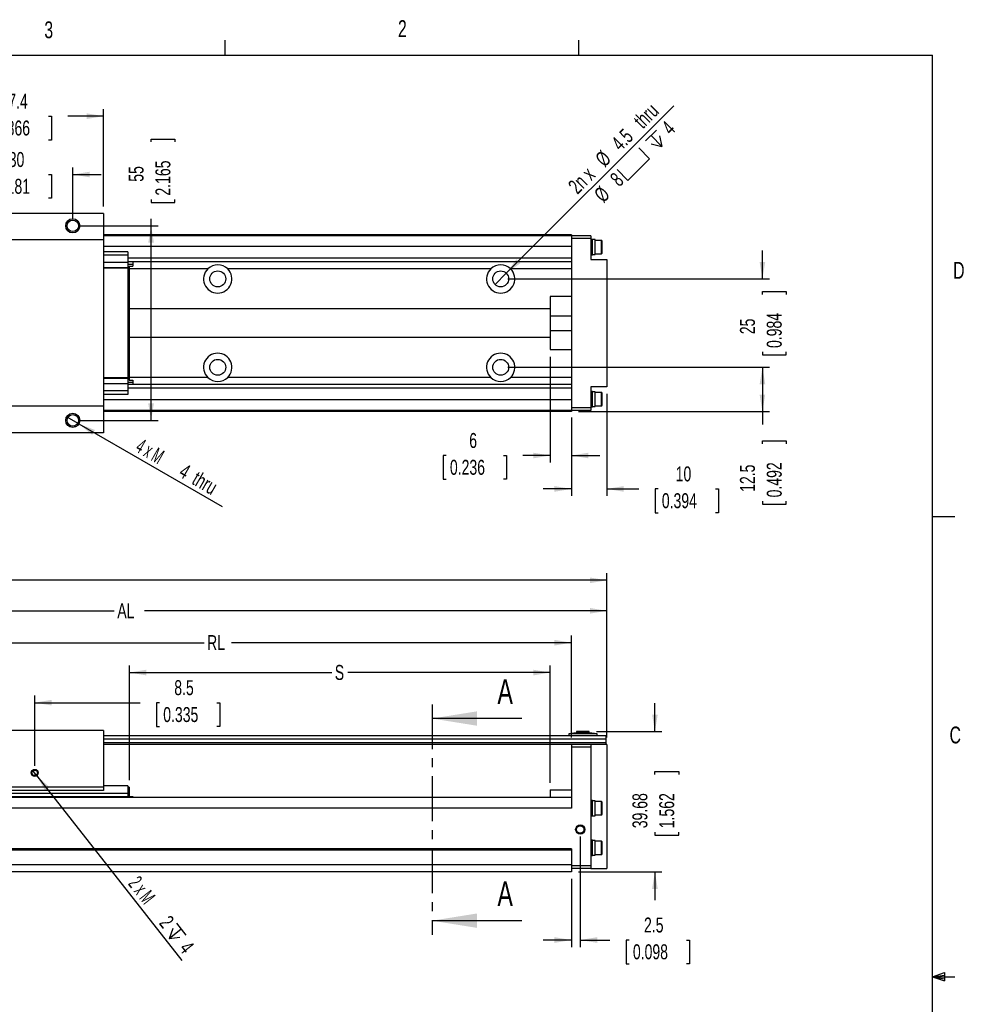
# Model space of a CAD drawing. Extents: x 11 to 421, y 5 to 275.
# Tile 7 of 7: x 287 to 420, y 136 to 275. Entities that reach past the tile are written whole.
import ezdxf
from ezdxf.enums import TextEntityAlignment as Align

# ---------------------------------------------------------------- set-up
doc = ezdxf.new("R2010")
doc.units = 0
doc.linetypes.add('CENTER', pattern=[10.16, 6.35, -1.27, 1.27, -1.27])
doc.layers.get('0').update_dxf_attribs({"linetype": 'CONTINUOUS'})
doc.dimstyles.new('SLDDIMSTYLE0', dxfattribs={"dimtxt": 2.116667, "dimasz": 2.4, "dimexe": 0, "dimexo": 0.0625, "dimgap": 0.529167, "dimtad": 0, "dimlfac": 2, "dimrnd": 1e-09, "dimzin": 12, "dimsah": 1, "dimcen": 0.09, "dimazin": 3, "dimtfac": 1, "dimtofl": 0, "dimtmove": 0, "dimatfit": 3})
doc.dimstyles.new('SLDDIMSTYLE1', dxfattribs={"dimtxt": 2.116667, "dimasz": 2.4, "dimexe": 0, "dimexo": 0.0625, "dimgap": 0.529167, "dimtad": 0, "dimlfac": 2, "dimrnd": 1e-09, "dimzin": 12, "dimsah": 1, "dimcen": 0.09, "dimazin": 3, "dimtfac": 1, "dimtmove": 0, "dimatfit": 3})
doc.dimstyles.new('SLDDIMSTYLE2', dxfattribs={"dimtxt": 2.116667, "dimasz": 2.4, "dimexe": 0, "dimexo": 0.0625, "dimgap": 0.529167, "dimtad": 1, "dimlfac": 2, "dimrnd": 1e-09, "dimzin": 12, "dimblk1": 'NONE', "dimsah": 1, "dimcen": 0, "dimazin": 3, "dimtfac": 1, "dimtmove": 0, "dimatfit": 3})
doc.dimstyles.new('SLDDIMSTYLE3', dxfattribs={"dimtxt": 2.116667, "dimasz": 2.4, "dimexe": 0, "dimexo": 0.0625, "dimgap": 0.529167, "dimtad": 1, "dimlfac": 2, "dimrnd": 1e-09, "dimzin": 12, "dimblk1": 'NONE', "dimsah": 1, "dimcen": 0, "dimazin": 3, "dimtfac": 1, "dimtmove": 0, "dimatfit": 3})

# ---------------------------------------------------------------- blocks, each defined once
blk = doc.blocks.new('_D')
at = {"color": 7, "linetype": 'CONTINUOUS'}
for p, q in [((302.41, 167.86), (302.41, 184.05)), ((361.91, 167.47), (361.91, 184.05)), ((302.41, 183.05), (331.02, 183.05)), ((361.91, 183.05), (333.29, 183.05))]:
    blk.add_line(p, q, dxfattribs=at)
for points in [[(302.41, 183.05), (304.81, 182.65), (304.81, 183.45)], [(361.91, 183.05), (359.51, 183.45), (359.51, 182.65)]]:
    blk.add_solid(points, dxfattribs=at)
at = {"color": 7, "linetype": 'CONTINUOUS', "width": 0.7}
blk.add_text('S', height=2.12, dxfattribs=at).set_placement((331.45, 181.37, 26.16), align=Align.BOTTOM_LEFT)
blk = doc.blocks.new('_D_1')
at = {"color": 7, "linetype": 'CONTINUOUS'}
for p, q in [((264.91, 173.87), (264.91, 188.27)), ((364.91, 173.87), (364.91, 188.27)), ((264.91, 187.27), (312.97, 187.27)), ((364.91, 187.27), (316.84, 187.27))]:
    blk.add_line(p, q, dxfattribs=at)
for points in [[(264.91, 187.27), (267.31, 186.87), (267.31, 187.67)], [(364.91, 187.27), (362.51, 187.67), (362.51, 186.87)]]:
    blk.add_solid(points, dxfattribs=at)
at = {"color": 7, "linetype": 'CONTINUOUS', "width": 0.7}
blk.add_text('RL', height=2.117, dxfattribs=at).set_placement((313.4, 185.59, 26.16), align=Align.BOTTOM_LEFT)
blk = doc.blocks.new('_D_2')
at = {"color": 7, "linetype": 'CONTINUOUS'}
for p, q in [((234.91, 175.12), (234.91, 192.78)), ((369.91, 173.87), (369.91, 192.78)), ((234.91, 191.78), (300.28, 191.78)), ((369.91, 191.78), (304.53, 191.78))]:
    blk.add_line(p, q, dxfattribs=at)
for points in [[(234.91, 191.78), (237.31, 191.38), (237.31, 192.18)], [(369.91, 191.78), (367.51, 192.18), (367.51, 191.38)]]:
    blk.add_solid(points, dxfattribs=at)
at = {"color": 7, "linetype": 'CONTINUOUS', "width": 0.7}
blk.add_text('AL', height=2.117, dxfattribs=at).set_placement((300.71, 190.1, 26.16), align=Align.BOTTOM_LEFT)
blk = doc.blocks.new('_D_3')
at = {"color": 7, "linetype": 'CONTINUOUS'}
for p, q in [((194.26, 179.87), (194.26, 197.09)), ((369.91, 173.87), (369.91, 197.09)), ((194.26, 196.09), (281, 196.09)), ((369.91, 196.09), (283.16, 196.09))]:
    blk.add_line(p, q, dxfattribs=at)
for points in [[(194.26, 196.09), (196.66, 195.69), (196.66, 196.49)], [(369.91, 196.09), (367.51, 196.49), (367.51, 195.69)]]:
    blk.add_solid(points, dxfattribs=at)
at = {"color": 7, "linetype": 'CONTINUOUS', "width": 0.7}
blk.add_text('L', height=2.12, dxfattribs=at).set_placement((281.43, 194.41, 26.16), align=Align.BOTTOM_LEFT)
blk = doc.blocks.new('_D_4')
at = {"color": 7, "linetype": 'CONTINUOUS'}
for p, q in [((284.78, 169.87), (284.78, 179.79)), ((289.03, 169.87), (289.03, 179.79)), ((284.78, 178.79), (280.78, 178.79)), ((289.03, 178.79), (303.92, 178.79)), ((306.66, 178.79), (306.23, 178.79)), ((306.23, 178.79), (306.23, 175.42)), ((314.77, 178.79), (315.2, 178.79)), ((315.2, 178.79), (315.2, 175.42)), ((306.23, 175.42), (306.66, 175.42)), ((315.2, 175.42), (314.77, 175.42))]:
    blk.add_line(p, q, dxfattribs=at)
for points in [[(284.78, 178.79), (282.38, 179.19), (282.38, 178.39)], [(289.03, 178.79), (291.43, 178.39), (291.43, 179.19)]]:
    blk.add_solid(points, dxfattribs=at)
at = {"color": 7, "linetype": 'CONTINUOUS', "width": 0.7}
for s, p in [('8.5', (308.76, 179.22, 26.16)), ('0.335', (307.2, 175.42, 26.16))]:
    blk.add_text(s, height=2.117, dxfattribs=at).set_placement(p, align=Align.BOTTOM_LEFT)
blk = doc.blocks.new('_D_6')
at = {"color": 7, "linetype": 'CONTINUOUS'}
for p, q in [((376.71, 174.71), (376.71, 178.71)), ((368.43, 174.71), (377.71, 174.71)), ((376.71, 168.62), (376.71, 169.05)), ((376.71, 169.05), (380.07, 169.05)), ((380.07, 169.05), (380.07, 168.62)), ((376.71, 160.51), (376.71, 160.08)), ((376.71, 160.08), (380.07, 160.08)), ((380.07, 160.08), (380.07, 160.51)), ((365.91, 154.87), (377.71, 154.87)), ((376.71, 154.87), (376.71, 150.87))]:
    blk.add_line(p, q, dxfattribs=at)
for points in [[(376.71, 174.71), (377.11, 177.11), (376.31, 177.11)], [(376.71, 154.87), (376.31, 152.47), (377.11, 152.47)]]:
    blk.add_solid(points, dxfattribs=at)
at = {"color": 7, "linetype": 'CONTINUOUS', "width": 0.7}
for s, p in [('39.68', (376.28, 161.04, 26.16)), ('1.562', (380.07, 161.04, 26.16))]:
    blk.add_text(s, height=2.117, rotation=90, dxfattribs=at).set_placement(p, align=Align.BOTTOM_LEFT)
blk = doc.blocks.new('_D_7')
at = {"color": 7, "linetype": 'CONTINUOUS'}
for p, q in [((366.16, 159.87), (366.16, 144.24)), ((364.91, 153.87), (364.91, 144.24)), ((364.91, 145.24), (360.91, 145.24)), ((366.16, 145.24), (370.32, 145.24)), ((373.07, 145.24), (372.64, 145.24)), ((372.64, 145.24), (372.64, 141.88)), ((381.17, 145.24), (381.6, 145.24)), ((381.6, 145.24), (381.6, 141.88)), ((372.64, 141.88), (373.07, 141.88)), ((381.6, 141.88), (381.17, 141.88))]:
    blk.add_line(p, q, dxfattribs=at)
for points in [[(364.91, 145.24), (362.51, 145.64), (362.51, 144.84)], [(366.16, 145.24), (368.56, 144.84), (368.56, 145.64)]]:
    blk.add_solid(points, dxfattribs=at)
at = {"color": 7, "linetype": 'CONTINUOUS', "width": 0.7}
for s, p in [('2.5', (375.17, 145.67, 26.16)), ('0.098', (373.6, 141.88, 26.16))]:
    blk.add_text(s, height=2.117, dxfattribs=at).set_placement(p, align=Align.BOTTOM_LEFT)
blk = doc.blocks.new('SW_SYMBOL_HOLE_DEPTH')
at = {"color": 0, "linetype": 'CONTINUOUS'}
for p, q in [((0, 875), (800, 875)), ((100, 555), (400, 75)), ((400, 875), (400, 75)), ((700, 555), (400, 75))]:
    blk.add_line(p, q, dxfattribs=at)
blk = doc.blocks.new('_D_11')
at = {"color": 7, "linetype": 'CONTINUOUS'}
for q in [(288.72, 169.26), (309.82, 142.36)]:
    blk.add_line((289.34, 168.47), q, dxfattribs=at)
blk.add_solid([(289.34, 168.47), (290.51, 166.34), (291.14, 166.83)], dxfattribs=at)
at = {"color": 7, "linetype": 'CONTINUOUS', "xscale": 0.0027037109, "yscale": 0.0027037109, "zscale": 0.0027037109, "rotation": 308.1108813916}
blk.add_blockref('SW_SYMBOL_HOLE_DEPTH', (307.22, 146.15), dxfattribs=at)
at = {"color": 7, "linetype": 'CONTINUOUS'}
for s, height, width, p in [('2 x M', 2.117, 0.56, (301.65, 152.77, 26.16)), ('2', 2.12, 0.7, (306.02, 147.2, 26.16)), ('4', 2.12, 0.7, (308.85, 143.59, 26.16))]:
    blk.add_text(s, height=height, rotation=308.1109, dxfattribs=dict(at, width=width)).set_placement(p, align=Align.BOTTOM_LEFT)
blk = doc.blocks.new('_NONE')
blk = doc.blocks.new('_D_12')
at = {"color": 7, "linetype": 'CONTINUOUS'}
for p, q in [((391.91, 238.7), (391.91, 242.7)), ((355.91, 238.7), (392.91, 238.7)), ((391.91, 236.5), (391.91, 236.93)), ((391.91, 236.93), (395.27, 236.93)), ((395.27, 236.93), (395.27, 236.5)), ((391.91, 228.39), (391.91, 227.96)), ((395.27, 227.96), (395.27, 228.39)), ((391.91, 227.96), (395.27, 227.96)), ((355.91, 226.2), (392.91, 226.2)), ((391.91, 226.2), (391.91, 222.2))]:
    blk.add_line(p, q, dxfattribs=at)
for points in [[(391.91, 238.7), (392.31, 241.1), (391.51, 241.1)], [(391.91, 226.2), (391.51, 223.8), (392.31, 223.8)]]:
    blk.add_solid(points, dxfattribs=at)
at = {"color": 7, "linetype": 'CONTINUOUS', "width": 0.7}
for s, p in [('0.984', (395.27, 228.93, -38.73)), ('25', (391.48, 230.88, -38.73))]:
    blk.add_text(s, height=2.117, rotation=90, dxfattribs=at).set_placement(p, align=Align.BOTTOM_LEFT)
blk = doc.blocks.new('_D_13')
at = {"color": 7, "linetype": 'CONTINUOUS'}
for p, q in [((355.91, 226.2), (392.91, 226.2)), ((391.91, 226.2), (391.91, 219.95)), ((365.91, 219.95), (392.91, 219.95)), ((391.91, 219.95), (391.91, 218.13)), ((391.91, 215.38), (391.91, 215.81)), ((391.91, 215.81), (395.27, 215.81)), ((395.27, 215.81), (395.27, 215.38)), ((391.91, 207.28), (391.91, 206.85)), ((391.91, 206.85), (395.27, 206.85)), ((395.27, 206.85), (395.27, 207.28))]:
    blk.add_line(p, q, dxfattribs=at)
for points in [[(391.91, 226.2), (391.51, 223.8), (392.31, 223.8)], [(391.91, 219.95), (392.31, 222.35), (391.51, 222.35)]]:
    blk.add_solid(points, dxfattribs=at)
at = {"color": 7, "linetype": 'CONTINUOUS', "width": 0.7}
for s, p in [('12.5', (391.48, 208.59, -38.73)), ('0.492', (395.27, 207.81, -38.73))]:
    blk.add_text(s, height=2.117, rotation=90, dxfattribs=at).set_placement(p, align=Align.BOTTOM_LEFT)
blk = doc.blocks.new('_D_14')
at = {"color": 7, "linetype": 'CONTINUOUS'}
for p, q in [((369.91, 222.45), (369.91, 208.01)), ((364.91, 219.1), (364.91, 208.01)), ((364.91, 209.01), (360.91, 209.01)), ((369.91, 209.01), (374.42, 209.01)), ((377.16, 209.01), (376.73, 209.01)), ((376.73, 209.01), (376.73, 205.65)), ((385.27, 209.01), (385.7, 209.01)), ((385.7, 209.01), (385.7, 205.65)), ((376.73, 205.65), (377.16, 205.65)), ((385.7, 205.65), (385.27, 205.65))]:
    blk.add_line(p, q, dxfattribs=at)
for points in [[(364.91, 209.01), (362.51, 209.41), (362.51, 208.61)], [(369.91, 209.01), (372.31, 208.61), (372.31, 209.41)]]:
    blk.add_solid(points, dxfattribs=at)
at = {"color": 7, "linetype": 'CONTINUOUS', "width": 0.7}
for s, p in [('10', (379.65, 209.44, -38.73)), ('0.394', (377.69, 205.65, -38.73))]:
    blk.add_text(s, height=2.117, dxfattribs=at).set_placement(p, align=Align.BOTTOM_LEFT)
blk = doc.blocks.new('_D_15')
at = {"color": 7, "linetype": 'CONTINUOUS'}
for p, q in [((361.91, 227.7), (361.91, 212.73)), ((364.91, 219.1), (364.91, 212.73)), ((347.19, 213.73), (346.76, 213.73)), ((346.76, 213.73), (346.76, 210.37)), ((355.3, 213.73), (355.73, 213.73)), ((355.73, 213.73), (355.73, 210.37)), ((361.91, 213.73), (358.04, 213.73)), ((364.91, 213.73), (368.91, 213.73)), ((346.76, 210.37), (347.19, 210.37)), ((355.73, 210.37), (355.3, 210.37))]:
    blk.add_line(p, q, dxfattribs=at)
for points in [[(361.91, 213.73), (359.51, 214.13), (359.51, 213.33)], [(364.91, 213.73), (367.31, 213.33), (367.31, 214.13)]]:
    blk.add_solid(points, dxfattribs=at)
at = {"color": 7, "linetype": 'CONTINUOUS', "width": 0.7}
for s, height, p in [('6', 2.12, (350.46, 214.16, -38.73)), ('0.236', 2.117, (347.73, 210.37, -38.73))]:
    blk.add_text(s, height=height, dxfattribs=at).set_placement(p, align=Align.BOTTOM_LEFT)
blk = doc.blocks.new('SW_SYMBOL_HOLE_SPOT')
at = {"color": 0, "linetype": 'CONTINUOUS'}
for p, q in [((0, 875), (0, 75)), ((1600, 75), (1600, 875)), ((0, 75), (1600, 75))]:
    blk.add_line(p, q, dxfattribs=at)
blk = doc.blocks.new('_D_16')
at = {"color": 7, "linetype": 'CONTINUOUS'}
for q in [(379.38, 263.17), (354.11, 237.9)]:
    blk.add_line((355.7, 239.49), q, dxfattribs=at)
blk.add_solid([(355.7, 239.49), (357.68, 240.91), (357.12, 241.47)], dxfattribs=at)
at = {"color": 7, "linetype": 'CONTINUOUS', "xscale": 0.0027037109, "yscale": 0.0027037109, "zscale": 0.0027037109, "rotation": 45}
for name, p in [('SW_SYMBOL_HOLE_DEPTH', (377.07, 256.52)), ('SW_SYMBOL_HOLE_SPOT', (373.03, 252.48))]:
    blk.add_blockref(name, p, dxfattribs=at)
at = {"color": 7, "linetype": 'CONTINUOUS', "width": 0.7}
for s, height, p in [(' thru', 2.117, (375.06, 258.97, -38.73)), ('4', 2.12, (379.42, 258.46, -38.73)), ('4.5', 2.117, (372.3, 256.2, -38.73)), ('%%c', 2.117, (370.04, 253.95, -38.73)), ('2n x', 2.117, (366.21, 250.11, -38.73)), ('8', 2.12, (372.13, 251.17, -38.73)), ('%%c', 2.117, (369.87, 248.91, -38.73))]:
    blk.add_text(s, height=height, rotation=45, dxfattribs=at).set_placement(p, align=Align.BOTTOM_LEFT)
blk = doc.blocks.new('_D_17')
at = {"color": 7, "linetype": 'CONTINUOUS'}
for p, q in [((279.41, 253.45), (275.41, 253.45)), ((279.41, 247.2), (279.41, 254.45)), ((282.87, 253.45), (282.44, 253.45)), ((282.44, 253.45), (282.44, 250.09)), ((290.98, 253.45), (291.41, 253.45)), ((291.41, 253.45), (291.41, 250.09)), ((294.41, 247.2), (294.41, 254.45)), ((294.41, 253.45), (298.41, 253.45)), ((282.44, 250.09), (282.87, 250.09)), ((291.41, 250.09), (290.98, 250.09))]:
    blk.add_line(p, q, dxfattribs=at)
for points in [[(279.41, 253.45), (277.01, 253.85), (277.01, 253.05)], [(294.41, 253.45), (296.81, 253.05), (296.81, 253.85)]]:
    blk.add_solid(points, dxfattribs=at)
at = {"color": 7, "linetype": 'CONTINUOUS', "width": 0.7}
for s, p in [('30', (285.36, 253.88, -38.73)), ('1.181', (283.41, 250.09, -38.73))]:
    blk.add_text(s, height=2.117, dxfattribs=at).set_placement(p, align=Align.BOTTOM_LEFT)
blk = doc.blocks.new('_D_18')
at = {"color": 7, "linetype": 'CONTINUOUS'}
for p, q in [((275.06, 248.95), (275.06, 262.7)), ((275.06, 261.7), (280.13, 261.7)), ((282.87, 261.7), (282.44, 261.7)), ((282.44, 261.7), (282.44, 258.33)), ((290.98, 261.7), (291.41, 261.7)), ((291.41, 261.7), (291.41, 258.33)), ((298.76, 261.7), (293.72, 261.7)), ((298.76, 248.95), (298.76, 262.7)), ((282.44, 258.33), (282.87, 258.33)), ((291.41, 258.33), (290.98, 258.33))]:
    blk.add_line(p, q, dxfattribs=at)
for points in [[(275.06, 261.7), (277.46, 261.3), (277.46, 262.1)], [(298.76, 261.7), (296.36, 262.1), (296.36, 261.3)]]:
    blk.add_solid(points, dxfattribs=at)
at = {"color": 7, "linetype": 'CONTINUOUS', "width": 0.7}
for s, p in [('47.4', (284.19, 262.13, -38.73)), ('1.866', (283.41, 258.33, -38.73))]:
    blk.add_text(s, height=2.117, dxfattribs=at).set_placement(p, align=Align.BOTTOM_LEFT)
blk = doc.blocks.new('_D_19')
at = {"color": 7, "linetype": 'CONTINUOUS'}
for q in [(293.54, 219.2), (315.51, 206.51)]:
    blk.add_line((295.27, 218.2), q, dxfattribs=at)
blk.add_solid([(295.27, 218.2), (297.15, 216.65), (297.55, 217.34)], dxfattribs=at)
for s, height, width, p in [('4 x M', 2.117, 0.56, (302.81, 213.84, -38.73)), ('4', 2.12, 0.7, (308.93, 210.3, -38.73)), (' thru', 2.117, 0.7, (310.29, 209.52, -38.73))]:
    blk.add_text(s, height=height, rotation=330, dxfattribs=dict(at, width=width)).set_placement(p, align=Align.BOTTOM_LEFT)
blk = doc.blocks.new('_D_20')
at = {"color": 7, "linetype": 'CONTINUOUS'}
for p, q in [((305.48, 258.05), (305.48, 258.47)), ((305.48, 258.47), (308.84, 258.47)), ((308.84, 258.47), (308.84, 258.05)), ((305.48, 249.94), (305.48, 249.51)), ((305.48, 249.51), (308.84, 249.51)), ((308.84, 249.51), (308.84, 249.94)), ((305.48, 246.2), (305.48, 247.2)), ((295.41, 246.2), (306.48, 246.2)), ((305.48, 218.7), (305.48, 246.2)), ((295.41, 218.7), (306.48, 218.7))]:
    blk.add_line(p, q, dxfattribs=at)
for points in [[(305.48, 246.2), (305.08, 243.8), (305.88, 243.8)], [(305.48, 218.7), (305.88, 221.1), (305.08, 221.1)]]:
    blk.add_solid(points, dxfattribs=at)
at = {"color": 7, "linetype": 'CONTINUOUS', "width": 0.7}
for s, p in [('2.165', (308.84, 250.47, -38.73)), ('55', (305.05, 252.43, -38.73))]:
    blk.add_text(s, height=2.117, rotation=90, dxfattribs=at).set_placement(p, align=Align.BOTTOM_LEFT)

msp = doc.modelspace()

# ---------------------------------------------------------------- linework, layer by layer
at = {"color": 7, "linetype": 'CONTINUOUS'}
for p, q in [((315.9379, 270.3087), (315.9379, 272.4626)), ((365.9442, 270.3087), (365.9442, 272.4626)), ((15.9068, 270.3087), (415.9568, 270.3087)), ((415.9568, 9.9587), (415.9568, 270.3087)), ((298.756, 247.9459), (275.056, 247.9459)), ((298.756, 247.9459), (298.756, 244.1959)), ((298.756, 244.1959), (275.056, 244.1959)), ((364.906, 244.9459), (298.756, 244.9459)), ((364.906, 244.7959), (298.756, 244.7959)), ((298.756, 244.1959), (298.756, 220.6959)), ((364.906, 244.9459), (364.906, 244.7959)), ((364.906, 244.7959), (364.906, 244.4209)), ((367.656, 244.7959), (364.906, 244.7959)), ((367.656, 244.4209), (364.906, 244.4209)), ((364.906, 244.4209), (364.906, 220.4709)), ((367.656, 244.7959), (367.656, 244.4209)), ((367.656, 244.4209), (367.656, 241.4459)), ((367.906, 244.2709), (367.656, 244.2709)), ((367.906, 242.1209), (367.906, 244.2709)), ((368.256, 244.2459), (367.906, 244.2459)), ((368.256, 242.1459), (368.256, 244.2459)), ((369.156, 244.1459), (368.256, 244.1459)), ((369.256, 242.3459), (369.256, 244.0459)), ((302.206, 242.5259), (298.756, 242.5259)), ((302.206, 242.5259), (302.206, 242.0309)), ((368.256, 242.2459), (369.156, 242.2459)), ((302.206, 242.0309), (298.756, 242.0309)), ((302.206, 241.0209), (298.756, 241.0209)), ((302.206, 242.0309), (302.206, 241.0209)), ((364.906, 241.1209), (302.206, 241.1209)), ((302.206, 241.0209), (302.206, 240.2709)), ((302.206, 240.7959), (302.906, 240.7959)), ((302.906, 241.1209), (302.906, 240.7959)), ((302.906, 240.7959), (302.906, 240.4959)), ((367.656, 242.1209), (367.906, 242.1209)), ((367.656, 241.4459), (369.906, 241.4459)), ((367.906, 242.1459), (368.256, 242.1459)), ((369.906, 241.4459), (369.906, 223.4459)), ((302.206, 240.2709), (298.756, 240.2709)), ((302.206, 240.1959), (298.756, 240.1959)), ((302.206, 240.2709), (302.206, 240.1959)), ((302.206, 240.1959), (302.206, 224.6959)), ((302.406, 239.7959), (302.206, 239.7959)), ((302.406, 239.5459), (302.206, 239.5459)), ((302.406, 240.4959), (302.906, 240.4959)), ((302.406, 240.4959), (302.406, 239.7959)), ((302.406, 239.7959), (302.406, 239.5459)), ((302.406, 239.5459), (302.406, 239.2959)), ((353.5027, 240.1209), (316.3093, 240.1209)), ((364.906, 240.1209), (356.3093, 240.1209)), ((302.406, 239.2959), (302.206, 239.2959)), ((302.406, 239.2959), (302.406, 225.5959)), ((364.906, 236.1959), (361.906, 236.1959)), ((361.906, 236.1959), (361.906, 233.4959)), ((361.906, 234.4459), (302.406, 234.4459)), ((361.906, 233.4959), (364.906, 233.4959)), ((361.906, 233.4959), (361.906, 231.3959)), ((361.906, 231.3959), (364.906, 231.3959)), ((361.906, 231.3959), (361.906, 228.6959)), ((302.406, 230.4459), (361.906, 230.4459)), ((361.906, 228.6959), (364.906, 228.6959)), ((302.406, 225.5959), (302.206, 225.5959)), ((302.406, 225.5959), (302.406, 225.3459)), ((302.206, 224.6959), (298.756, 224.6959)), ((302.206, 224.6209), (298.756, 224.6209)), ((302.406, 225.3459), (302.206, 225.3459)), ((302.406, 225.0959), (302.206, 225.0959)), ((302.206, 224.6959), (302.206, 224.6209)), ((302.206, 224.6209), (302.206, 223.8709)), ((302.206, 224.0959), (302.906, 224.0959)), ((302.406, 225.3459), (302.406, 225.0959)), ((302.406, 225.0959), (302.406, 224.3959)), ((302.406, 224.3959), (302.906, 224.3959)), ((302.906, 224.3959), (302.906, 224.0959)), ((302.906, 224.0959), (302.906, 223.7709)), ((353.5027, 224.7709), (316.3093, 224.7709)), ((364.906, 224.7709), (356.3093, 224.7709)), ((302.206, 223.8709), (298.756, 223.8709)), ((302.206, 222.8609), (298.756, 222.8609)), ((302.206, 223.8709), (302.206, 222.8609)), ((364.906, 223.7709), (302.206, 223.7709)), ((302.206, 222.8609), (302.206, 222.366)), ((369.906, 223.4459), (367.656, 223.4459)), ((367.656, 223.4459), (367.656, 220.4709)), ((367.906, 222.7709), (367.656, 222.7709)), ((367.906, 220.6209), (367.906, 222.7709)), ((368.256, 222.7459), (367.906, 222.7459)), ((368.256, 220.6459), (368.256, 222.7459)), ((302.206, 222.366), (298.756, 222.366)), ((369.156, 222.6459), (368.256, 222.6459)), ((369.256, 220.8459), (369.256, 222.5459)), ((298.756, 220.6959), (275.056, 220.6959)), ((298.756, 220.6959), (298.756, 216.9459)), ((364.906, 220.0959), (298.756, 220.0959)), ((364.906, 219.9459), (298.756, 219.9459)), ((367.656, 220.4709), (364.906, 220.4709)), ((364.906, 220.4709), (364.906, 220.0959)), ((367.656, 220.0959), (364.906, 220.0959)), ((364.906, 220.0959), (364.906, 219.9459)), ((367.656, 220.6209), (367.906, 220.6209)), ((367.656, 220.4709), (367.656, 220.0959)), ((367.906, 220.6459), (368.256, 220.6459)), ((368.256, 220.7459), (369.156, 220.7459)), ((298.756, 216.9459), (275.056, 216.9459)), ((415.9568, 205.1124), (419.1318, 205.1124)), ((357.8993, 176.55), (345.1993, 176.55)), ((298.756, 174.8652), (275.056, 174.8652)), ((298.756, 174.8652), (298.756, 166.8652)), ((369.781, 174.1152), (298.756, 174.1152)), ((365.631, 174.5152), (364.531, 174.4102)), ((364.531, 174.4102), (364.531, 174.1152)), ((368.531, 174.4102), (364.531, 174.4102)), ((365.631, 174.7052), (365.631, 174.5152)), ((367.431, 174.7052), (365.631, 174.7052)), ((367.431, 174.5152), (365.631, 174.5152)), ((367.431, 174.5152), (367.431, 174.7052)), ((368.531, 174.4102), (367.431, 174.5152)), ((368.531, 174.1152), (368.531, 174.4102)), ((369.781, 174.1152), (369.781, 173.6152)), ((364.906, 172.8652), (298.756, 172.8652)), ((367.656, 172.8652), (364.906, 172.8652)), ((364.906, 172.8652), (364.906, 172.4902)), ((367.656, 172.8652), (367.656, 172.4902)), ((369.781, 172.8652), (367.656, 172.8652)), ((369.781, 173.6152), (369.781, 173.1152)), ((369.781, 173.1152), (369.781, 172.8652)), ((369.906, 172.8652), (369.781, 172.8652)), ((369.906, 172.8652), (369.906, 155.3652)), ((364.906, 172.4902), (364.906, 163.8652)), ((367.656, 172.4902), (364.906, 172.4902)), ((367.656, 172.4902), (367.656, 155.7402)), ((302.206, 165.9652), (271.606, 165.9652)), ((298.756, 166.8652), (275.056, 166.8652)), ((298.756, 166.3652), (275.056, 166.3652)), ((302.206, 167.0152), (298.756, 167.0152)), ((298.756, 166.8652), (298.756, 166.3652)), ((302.206, 167.0152), (302.206, 165.9652)), ((302.406, 166.8602), (302.206, 166.8602)), ((302.406, 166.6102), (302.206, 166.6102)), ((302.206, 165.9652), (302.206, 165.4702)), ((302.406, 165.7602), (302.206, 165.7602)), ((302.406, 166.8602), (302.406, 166.6102)), ((302.406, 166.6102), (302.406, 165.7602)), ((302.406, 165.7602), (302.406, 165.5102)), ((361.906, 166.4652), (364.906, 166.4652)), ((361.906, 166.4652), (361.906, 165.3652)), ((364.906, 165.3652), (264.906, 165.3652)), ((302.206, 165.4702), (271.606, 165.4702)), ((302.206, 165.3677), (271.606, 165.3677)), ((302.206, 165.5102), (302.906, 165.5102)), ((302.206, 165.4702), (302.206, 165.3677)), ((302.906, 165.5102), (302.906, 165.3652)), ((367.906, 164.9402), (367.656, 164.9402)), ((367.906, 163.8652), (367.906, 164.9402)), ((368.256, 164.9152), (367.906, 164.9152)), ((368.256, 163.8652), (368.256, 164.9152)), ((369.156, 164.8152), (368.256, 164.8152)), ((369.256, 163.8652), (369.256, 164.7152)), ((364.906, 163.8652), (264.906, 163.8652)), ((367.906, 162.7902), (367.906, 163.8652)), ((368.256, 162.8152), (368.256, 163.8652)), ((368.256, 162.9152), (369.156, 162.9152)), ((369.256, 163.0152), (369.256, 163.8652)), ((367.656, 162.7902), (367.906, 162.7902)), ((367.906, 162.8152), (368.256, 162.8152)), ((367.906, 159.3402), (367.656, 159.3402)), ((367.906, 158.2652), (367.906, 159.3402)), ((368.256, 159.3152), (367.906, 159.3152)), ((368.256, 158.2652), (368.256, 159.3152)), ((369.156, 159.2152), (368.256, 159.2152)), ((369.256, 158.2652), (369.256, 159.1152)), ((364.906, 158.1152), (264.906, 158.1152)), ((364.906, 157.9652), (264.906, 157.9652)), ((364.906, 158.1152), (364.906, 157.9652)), ((364.906, 157.9652), (364.906, 155.8652)), ((367.906, 157.1902), (367.906, 158.2652)), ((368.256, 157.2152), (368.256, 158.2652)), ((368.256, 157.3152), (369.156, 157.3152)), ((369.256, 157.4152), (369.256, 158.2652)), ((367.656, 157.1902), (367.906, 157.1902)), ((367.906, 157.2152), (368.256, 157.2152)), ((364.906, 155.8652), (264.906, 155.8652)), ((364.906, 154.8652), (264.906, 154.8652)), ((364.906, 155.8652), (364.906, 154.8652)), ((367.656, 155.7402), (364.906, 155.7402)), ((367.656, 155.3652), (364.906, 155.3652)), ((367.656, 155.7402), (367.656, 155.3652)), ((367.656, 155.3652), (369.906, 155.3652)), ((357.8993, 147.9749), (345.1993, 147.9749)), ((415.9568, 140.0249), (417.6632, 140.6348)), ((417.6632, 140.6348), (417.6632, 139.4514)), ((415.9568, 140.0249), (417.6632, 140.2545)), ((415.9568, 140.0249), (419.1318, 140.0249)), ((415.9568, 140.0249), (417.6632, 139.4514)), ((415.9568, 140.0249), (417.6632, 139.7631))]:
    msp.add_line(p, q, dxfattribs=at)
at = {"color": 8, "linetype": 'CONTINUOUS'}
for p, q in [((369.156, 242.2459), (369.156, 244.1459)), ((364.906, 243.2959), (298.756, 243.2959)), ((364.906, 241.6209), (302.206, 241.6209)), ((313.5027, 240.1209), (302.406, 240.1209)), ((313.5027, 224.7709), (302.406, 224.7709)), ((364.906, 223.2709), (302.206, 223.2709)), ((364.906, 221.5959), (298.756, 221.5959)), ((369.156, 220.7459), (369.156, 222.6459)), ((369.781, 173.6152), (298.756, 173.6152)), ((369.781, 173.1152), (298.756, 173.1152)), ((369.156, 163.8652), (369.156, 164.8152)), ((369.156, 162.9152), (369.156, 163.8652)), ((369.156, 158.2652), (369.156, 159.2152)), ((369.156, 157.3152), (369.156, 158.2652))]:
    msp.add_line(p, q, dxfattribs=at)
at = {"color": 7, "linetype": 'CENTER'}
msp.add_line((345.1993, 178.55), (345.1993, 145.9749), dxfattribs=at)
at = {"color": 7, "linetype": 'CONTINUOUS'}
for centre, radius in [((294.406, 246.1959), 1), ((294.406, 246.1959), 0.8105), ((314.906, 238.6959), 1.125), ((354.906, 238.6959), 1.125), ((314.906, 226.1959), 1.125), ((354.906, 226.1959), 1.125), ((294.406, 218.6959), 1), ((294.406, 218.6959), 0.8105), ((289.031, 168.8652), 0.5), ((289.031, 168.8652), 0.3917), ((366.156, 160.8652), 0.65), ((366.156, 160.8652), 0.5283)]:
    msp.add_circle(centre, radius, dxfattribs=at)
for centre, radius, start, end in [((369.156, 244.0459), 0.1, 360, 90), ((369.156, 242.3459), 0.1, 270, 0), ((314.906, 238.6959), 2, 134.561312, 45.438688), ((314.906, 238.6959), 2, 45.438688, 134.561312), ((354.906, 238.6959), 2, 134.561312, 45.438688), ((354.906, 238.6959), 2, 45.438688, 134.561312), ((314.906, 226.1959), 2, 314.561312, 225.438688), ((354.906, 226.1959), 2, 314.561312, 225.438688), ((314.906, 226.1959), 2, 225.438688, 314.561312), ((354.906, 226.1959), 2, 225.438688, 314.561312), ((369.156, 222.5459), 0.1, 360, 90), ((369.156, 220.8459), 0.1, 270, 0), ((369.156, 164.7152), 0.1, 360, 90), ((369.156, 163.0152), 0.1, 270, 0), ((369.156, 159.1152), 0.1, 360, 90), ((369.156, 157.4152), 0.1, 270, 0)]:
    msp.add_arc(centre, radius, start, end, dxfattribs=at)
for points in [[(345.1993, 176.55), (351.5493, 175.534), (351.5493, 177.566)], [(345.1993, 147.9749), (351.5493, 146.9589), (351.5493, 148.9909)]]:
    msp.add_solid(points, dxfattribs=at)

# ---------------------------------------------------------------- texts
at = {"color": 7, "linetype": 'CONTINUOUS', "width": 0.7}
for s, p in [('3', (290.3913, 272.0003)), ('2', (340.3853, 272.1699)), ('D', (418.8794, 238.0018)), ('C', (418.368, 172.3194))]:
    msp.add_text(s, height=2.3813, dxfattribs=at).set_placement(p, align=Align.BOTTOM_LEFT)
for p in [(354.4471, 182.109), (354.4471, 153.5339)]:
    msp.add_text('A', height=3.5, dxfattribs=at).set_placement(p, align=Align.TOP_LEFT)

# ---------------------------------------------------------------- dimensions: what is measured, and where the dimension line sits
at = {"color": 7, "linetype": 'CONTINUOUS'}
for base, p1, p2, dimstyle, picture, middle in [((275.056, 261.697), (298.756, 247.9459), (275.056, 247.9459), 'SLDDIMSTYLE0', '_D_18', (286.9239, 261.697)), ((294.406, 253.4519), (279.406, 246.1959), (294.406, 246.1959), 'SLDDIMSTYLE1', '_D_17', (286.9239, 253.4519)), ((364.906, 213.7297), (361.906, 228.6959), (364.906, 220.0959), 'SLDDIMSTYLE1', '_D_15', (351.2448, 213.7297)), ((364.906, 209.0114), (369.906, 223.4459), (364.906, 220.0959), 'SLDDIMSTYLE1', '_D_14', (381.2113, 209.0114)), ((289.031, 178.788), (284.781, 168.8652), (289.031, 168.8652), 'SLDDIMSTYLE1', '_D_4', (310.7163, 178.788)), ((364.906, 145.2401), (366.156, 160.8652), (364.906, 154.8652), 'SLDDIMSTYLE1', '_D_7', (377.1197, 145.2401))]:
    dim = msp.add_linear_dim(base=base, p1=p1, p2=p2, dimstyle=dimstyle, dxfattribs=at)
    dim.commit()
    dim.dimension.update_dxf_attribs({"geometry": picture, "text_midpoint": middle, "dimtype": 160})
dim = msp.add_diameter_dim_2p(p1=(354.1105, 237.9004), p2=(355.7015, 239.4914), text='2n x<> thru', dimstyle='SLDDIMSTYLE3', dxfattribs=at)
dim.commit()
dim.dimension.update_dxf_attribs({"geometry": '_D_16', "text_midpoint": (372.8223, 256.6122), "dimtype": 163})
for base, p1, p2, dimstyle, picture, middle in [((305.476, 218.6959), (294.406, 246.1959), (294.406, 218.6959), 'SLDDIMSTYLE0', '_D_20', (305.476, 253.9907)), ((391.906, 226.1959), (354.906, 238.6959), (354.906, 226.1959), 'SLDDIMSTYLE1', '_D_12', (391.906, 232.4459)), ((391.906, 219.9459), (354.906, 226.1959), (364.906, 219.9459), 'SLDDIMSTYLE0', '_D_13', (391.906, 211.3304)), ((376.7062, 154.8652), (367.431, 174.7052), (364.906, 154.8652), 'SLDDIMSTYLE1', '_D_6', (376.7062, 164.5616))]:
    dim = msp.add_linear_dim(base=base, p1=p1, p2=p2, angle=90, dimstyle=dimstyle, dxfattribs=at)
    dim.commit()
    dim.dimension.update_dxf_attribs({"geometry": picture, "text_midpoint": middle, "dimtype": 160})
for p1, p2, text, picture, middle in [((293.54, 219.1959), (295.272, 218.1959), '4 x M<> thru', '_D_19', (309.2298, 210.1375)), ((288.7224, 169.2586), (289.3396, 168.4718), '2 x M<>{\\fGDT;x}4', '_D_11', (305.7735, 147.521))]:
    dim = msp.add_diameter_dim_2p(p1=p1, p2=p2, text=text, dimstyle='SLDDIMSTYLE2', override={"dimpost": '<>'}, dxfattribs=at)
    dim.commit()
    dim.dimension.update_dxf_attribs({"geometry": picture, "text_midpoint": middle, "dimtype": 163})
for base, p1, p2, text, picture, middle in [((194.256, 196.0931), (369.906, 172.8652), (194.256, 178.8652), 'L', '_D_3', (282.081, 196.0931)), ((369.906, 191.7777), (234.906, 174.1152), (369.906, 172.8652), 'AL', '_D_2', (302.406, 191.7777)), ((364.906, 187.2747), (264.906, 172.8652), (364.906, 172.8652), 'RL', '_D_1', (314.906, 187.2747)), ((361.906, 183.0531), (302.406, 166.8602), (361.906, 166.4652), 'S', '_D', (332.156, 183.0531))]:
    dim = msp.add_linear_dim(base=base, p1=p1, p2=p2, text=text, dimstyle='SLDDIMSTYLE0', dxfattribs=at)
    dim.commit()
    dim.dimension.update_dxf_attribs({"geometry": picture, "text_midpoint": middle, "dimtype": 160})

doc.saveas('drawing.dxf')
